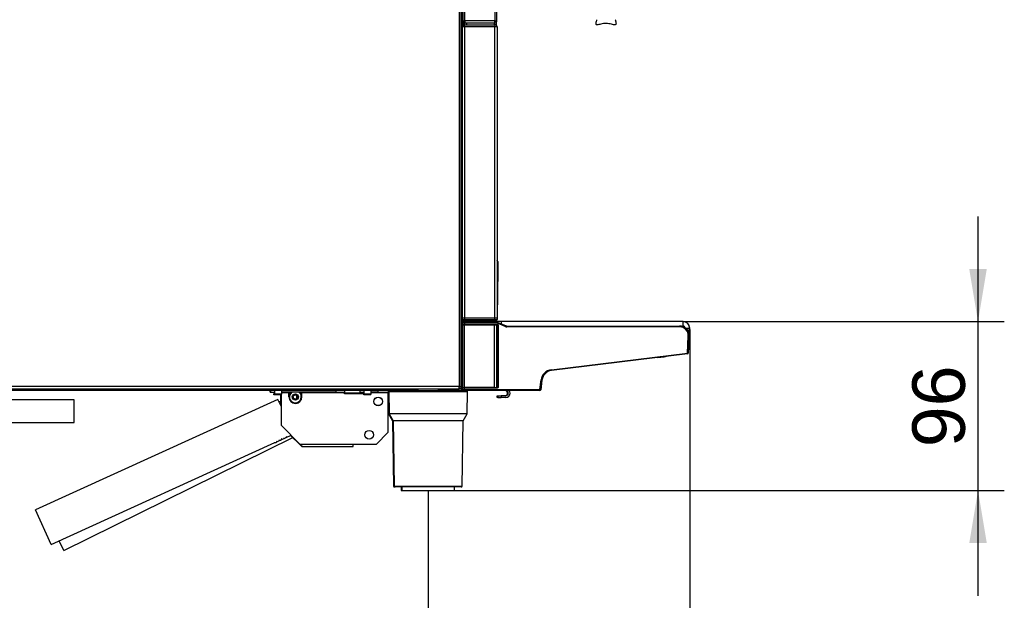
# Model space of a CAD drawing. Header units: millimetres. Extents: x -40 to 419, y 0 to 295.
# Tile 82 of 85: x 244 to 300, y 174 to 207. Entities that reach past the tile are written whole.
import ezdxf
from ezdxf.enums import TextEntityAlignment as Align

# ---------------------------------------------------------------- set-up
doc = ezdxf.new("R2010")
doc.units = ezdxf.units.MM
doc.layers.add('BW4C_TWINTOWER_H', color=7, linetype='Continuous')
doc.layers.add('Standard', color=7, linetype='Continuous')
doc.styles.add('SEACAD_Arial', font='arial.ttf')
doc.dimstyles.new('ISO_(mm)', dxfattribs={"dimtxt": 3, "dimasz": 3, "dimexe": 1.5, "dimexo": 0, "dimgap": 0.75, "dimtad": 1, "dimdec": 0, "dimlfac": 10, "dimtxsty": 'SEACAD_Arial', "dimblk1": '_SE_FILLED', "dimblk2": '_SE_FILLED', "dimsah": 1, "dimcen": 1.5, "dimadec": 0, "dimazin": 0, "dimtfac": 0.5, "dimtmove": 0, "dimatfit": 3, "dimfxl": 1, "dimarcsym": 0})

# ---------------------------------------------------------------- blocks, each defined once
blk = doc.blocks.new('SE2')
at = {"layer": 'BW4C_TWINTOWER_H', "color": 7, "linetype": 'Continuous'}
for p, q in [((268.92, 228.184), (268.92, 185.824)), ((269.04, 185.824), (269.04, 228.184)), ((269.125, 228.086), (269.125, 206.672)), ((269.243, 206.672), (269.243, 228.086)), ((270.957, 228.086), (270.957, 206.672)), ((271.075, 206.672), (271.075, 228.086)), ((269.09, 211.504), (269.09, 206.672)), ((269.07, 206.554), (269.12, 206.554)), ((269.07, 206.454), (269.07, 206.554)), ((269.07, 206.454), (269.115, 206.454)), ((269.115, 206.434), (269.07, 206.434)), ((269.07, 196.812), (269.07, 206.434)), ((269.09, 206.672), (269.125, 206.672)), ((269.125, 206.654), (269.09, 206.654)), ((269.09, 206.654), (269.09, 206.554)), ((269.115, 206.454), (269.165, 206.454)), ((269.115, 206.354), (269.115, 206.454)), ((269.115, 206.354), (269.165, 206.354)), ((269.235, 206.334), (269.115, 206.334)), ((269.115, 189.754), (269.115, 206.334)), ((269.125, 206.554), (269.12, 206.554)), ((269.12, 206.454), (269.12, 206.554)), ((269.125, 206.672), (269.243, 206.672)), ((269.175, 206.654), (269.125, 206.654)), ((269.125, 206.654), (269.125, 206.554)), ((269.125, 206.554), (269.175, 206.554)), ((269.235, 206.454), (269.165, 206.454)), ((269.165, 206.354), (269.165, 206.454)), ((269.235, 206.354), (269.165, 206.354)), ((269.175, 206.554), (269.175, 206.654)), ((269.175, 206.654), (269.243, 206.654)), ((269.243, 206.554), (269.175, 206.554)), ((269.19, 206.454), (269.19, 206.554)), ((269.19, 206.354), (269.19, 206.334)), ((269.208, 206.672), (269.208, 206.654)), ((269.235, 206.334), (269.235, 206.454)), ((269.235, 206.454), (270.955, 206.454)), ((270.965, 206.334), (269.235, 206.334)), ((269.235, 206.334), (269.235, 189.754)), ((269.24, 206.654), (269.24, 206.672)), ((269.24, 206.454), (269.24, 206.554)), ((269.243, 206.672), (269.243, 206.554)), ((270.957, 206.672), (269.243, 206.672)), ((269.243, 206.554), (270.95, 206.554)), ((269.338, 206.554), (269.338, 206.454)), ((270.94, 206.454), (270.94, 206.554)), ((270.957, 206.554), (270.95, 206.554)), ((270.965, 206.454), (270.955, 206.454)), ((270.957, 206.672), (271.075, 206.672)), ((270.957, 206.555), (270.957, 206.672)), ((270.964, 206.656), (270.964, 206.555)), ((270.965, 206.454), (270.965, 206.454)), ((270.965, 206.454), (270.965, 206.334)), ((271.085, 206.334), (270.965, 206.334)), ((270.965, 189.754), (270.965, 206.334)), ((271.04, 206.588), (271.04, 206.428)), ((271.085, 206.334), (271.085, 189.754)), ((269.04, 193.954), (269.115, 193.954)), ((269.04, 193.554), (269.115, 193.554)), ((269.115, 193.158), (269.04, 193.158)), ((271.129, 192.954), (271.123, 192.464)), ((271.129, 192.954), (271.129, 192.959)), ((271.085, 192.464), (271.123, 192.464)), ((271.123, 192.464), (271.088, 189.803)), ((269.053, 189.754), (269.04, 189.754)), ((269.04, 189.653), (269.055, 189.653)), ((269.055, 189.604), (269.04, 189.604)), ((271.345, 189.529), (269.04, 189.529)), ((269.04, 189.299), (269.051, 189.299)), ((269.045, 189.504), (269.045, 189.475)), ((269.045, 189.504), (269.158, 189.504)), ((269.045, 189.475), (269.045, 189.302)), ((269.112, 189.475), (269.045, 189.475)), ((269.115, 189.302), (269.045, 189.302)), ((269.051, 189.299), (269.052, 189.3)), ((269.051, 189.27), (269.051, 189.299)), ((269.055, 189.653), (269.053, 189.754)), ((269.053, 189.754), (269.103, 189.754)), ((269.055, 189.653), (269.055, 189.604)), ((269.154, 189.604), (269.055, 189.604)), ((269.108, 189.46), (269.093, 189.341)), ((269.093, 189.341), (269.094, 189.343)), ((269.095, 189.344), (269.1, 189.369)), ((269.1, 189.369), (269.111, 189.46)), ((269.103, 189.754), (269.133, 189.754)), ((269.105, 189.653), (269.103, 189.754)), ((269.111, 189.46), (269.108, 189.46)), ((269.114, 189.302), (269.115, 189.302)), ((269.115, 185.785), (269.115, 189.324)), ((269.13, 189.336), (269.128, 189.325)), ((269.133, 189.754), (269.235, 189.754)), ((269.224, 189.604), (269.154, 189.604)), ((269.158, 189.504), (269.161, 189.504)), ((269.161, 189.504), (269.232, 189.504)), ((269.232, 189.454), (269.222, 189.379)), ((269.222, 189.379), (269.222, 189.35)), ((269.222, 189.379), (271.085, 189.379)), ((271.085, 189.35), (269.222, 189.35)), ((269.223, 189.754), (269.224, 189.653)), ((269.224, 189.653), (270.966, 189.653)), ((269.224, 189.604), (269.224, 189.653)), ((270.966, 189.604), (269.224, 189.604)), ((269.232, 189.504), (271.046, 189.504)), ((269.232, 189.454), (269.232, 189.504)), ((271.046, 189.454), (269.232, 189.454)), ((269.235, 189.754), (270.965, 189.754)), ((270.945, 189.327), (269.235, 189.327)), ((269.235, 185.781), (269.235, 189.327)), ((270.838, 189.338), (269.343, 189.338)), ((269.343, 189.338), (269.343, 189.327)), ((270.838, 189.327), (270.838, 189.338)), ((270.945, 185.781), (270.945, 189.327)), ((270.965, 189.754), (271.085, 189.754)), ((270.966, 189.653), (270.967, 189.754)), ((270.966, 189.604), (270.966, 189.653)), ((271.036, 189.604), (270.966, 189.604)), ((271.046, 189.454), (271.046, 189.504)), ((271.065, 189.451), (271.083, 189.497)), ((271.586, 189.24), (271.065, 189.451)), ((271.065, 185.785), (271.065, 189.324)), ((271.065, 189.311), (271.081, 189.311)), ((271.08, 189.309), (271.065, 189.309)), ((271.065, 189.294), (271.074, 189.303)), ((271.079, 189.308), (271.08, 189.309)), ((271.081, 189.311), (271.085, 189.35)), ((271.083, 189.497), (271.604, 189.287)), ((271.085, 189.803), (271.088, 189.803)), ((271.085, 189.379), (271.085, 189.35)), ((271.085, 189.303), (271.085, 189.307)), ((271.087, 189.754), (271.086, 189.654)), ((271.088, 189.803), (271.087, 189.754)), ((271.115, 189.319), (271.111, 189.281)), ((271.115, 185.8), (271.115, 189.319)), ((271.145, 189.319), (271.115, 189.319)), ((271.145, 189.319), (271.145, 185.8)), ((271.345, 189.391), (271.345, 189.529)), ((281.695, 189.529), (271.345, 189.529)), ((281.695, 189.279), (281.695, 189.529)), ((269.051, 189.27), (269.04, 189.27)), ((269.05, 187.1), (269.051, 189.27)), ((269.081, 189.269), (269.08, 187.099)), ((269.082, 189.27), (269.081, 189.269)), ((269.112, 189.192), (269.082, 189.192)), ((269.082, 185.926), (269.082, 189.192)), ((269.115, 189.192), (269.112, 189.192)), ((269.112, 189.192), (269.112, 185.926)), ((271.071, 189.125), (271.065, 189.136)), ((271.065, 189.125), (271.071, 189.125)), ((271.072, 189.095), (271.065, 189.095)), ((271.065, 189.053), (271.072, 189.053)), ((271.065, 189.012), (271.071, 189.023)), ((271.071, 189.023), (271.065, 189.023)), ((271.072, 189.053), (271.072, 189.095)), ((271.072, 189.095), (271.102, 189.095)), ((271.072, 189.053), (271.102, 189.053)), ((271.083, 188.957), (271.082, 187.758)), ((271.101, 188.993), (271.083, 188.957)), ((271.104, 189.273), (271.095, 189.264)), ((271.095, 189.264), (271.095, 189.239)), ((271.095, 189.239), (271.095, 189.168)), ((271.095, 189.168), (271.101, 189.155)), ((271.102, 189.095), (271.102, 189.053)), ((271.108, 189.278), (271.104, 189.275)), ((271.104, 189.275), (271.104, 189.273)), ((271.109, 189.278), (271.108, 189.278)), ((271.11, 189.279), (271.109, 189.278)), ((271.586, 189.24), (271.604, 189.287)), ((271.642, 189.229), (271.642, 189.279)), ((271.642, 189.279), (281.497, 189.279)), ((281.497, 189.229), (271.642, 189.229)), ((281.497, 189.279), (281.695, 189.279)), ((281.497, 189.229), (281.497, 189.279)), ((281.71, 189.236), (281.71, 189.278)), ((281.846, 189.154), (282.07, 189.154)), ((281.869, 189.134), (282.07, 189.134)), ((282.067, 189.084), (282.085, 189.084)), ((282.069, 189.104), (282.085, 189.104)), ((282.07, 189.134), (282.07, 189.154)), ((282.085, 189.084), (282.085, 189.104)), ((282.085, 189.084), (282.085, 189.104)), ((282.085, 189.084), (282.085, 189.104)), ((282.085, 189.084), (282.085, 189.104)), ((282.085, 189.084), (282.085, 189.104)), ((282.085, 189.084), (282.085, 189.104)), ((282.085, 189.084), (282.085, 189.104)), ((282.085, 189.084), (282.085, 189.104)), ((282.085, 189.084), (282.085, 189.104)), ((282.085, 189.084), (282.085, 189.104)), ((282.085, 189.084), (282.085, 189.104)), ((282.085, 189.084), (282.085, 189.104)), ((282.085, 189.084), (282.085, 189.104)), ((282.085, 189.084), (282.085, 189.104)), ((282.085, 189.084), (282.085, 189.104)), ((282.085, 189.084), (282.085, 189.104)), ((282.085, 189.084), (282.085, 189.104)), ((282.085, 189.084), (282.085, 189.104)), ((282.085, 189.084), (282.085, 189.104)), ((282.085, 189.084), (282.085, 189.104)), ((282.085, 189.084), (282.085, 189.104)), ((282.085, 189.084), (282.085, 189.104)), ((282.085, 189.084), (282.085, 189.104)), ((282.085, 189.084), (282.085, 189.104)), ((282.085, 189.084), (282.085, 189.104)), ((282.085, 189.084), (282.085, 189.104)), ((282.085, 189.084), (282.085, 189.104)), ((281.945, 187.74), (281.996, 188.703)), ((281.996, 188.703), (282.046, 188.701)), ((282.046, 188.701), (281.996, 187.746)), ((271.071, 187.69), (271.065, 187.701)), ((271.065, 187.69), (271.071, 187.69)), ((271.072, 187.66), (271.065, 187.66)), ((271.065, 187.618), (271.072, 187.618)), ((271.072, 187.618), (271.072, 187.66)), ((271.072, 187.66), (271.102, 187.66)), ((271.072, 187.618), (271.102, 187.618)), ((271.082, 187.758), (271.101, 187.72)), ((271.102, 187.66), (271.102, 187.618)), ((274.182, 186.787), (281.945, 187.74)), ((281.951, 187.69), (274.188, 186.737)), ((281.996, 187.746), (281.945, 187.74)), ((281.945, 187.74), (281.994, 187.734)), ((281.945, 187.74), (281.951, 187.69)), ((281.945, 187.74), (281.945, 187.74)), ((281.996, 187.746), (281.994, 187.734)), ((271.065, 187.577), (271.071, 187.588)), ((271.071, 187.588), (271.065, 187.588)), ((271.101, 187.558), (271.082, 187.521)), ((271.082, 187.521), (271.082, 187.237)), ((271.082, 187.237), (271.088, 187.232)), ((271.091, 187.08), (271.096, 186.295)), ((280.246, 187.481), (280.625, 187.514)), ((269.074, 186.664), (269.08, 185.748)), ((269.081, 185.748), (269.075, 186.665)), ((274.188, 186.737), (274.182, 186.787)), ((269.112, 185.926), (269.082, 185.926)), ((269.112, 185.926), (269.115, 185.926)), ((271.066, 186.284), (271.065, 186.421)), ((271.065, 186.284), (271.066, 186.284)), ((271.066, 186.265), (271.065, 186.265)), ((271.065, 186.255), (271.071, 186.255)), ((271.072, 186.225), (271.065, 186.225)), ((271.065, 186.183), (271.072, 186.183)), ((271.071, 186.153), (271.065, 186.153)), ((271.065, 186.146), (271.067, 186.146)), ((271.067, 186.106), (271.065, 186.106)), ((271.066, 186.284), (271.066, 186.265)), ((271.071, 186.255), (271.066, 186.265)), ((271.067, 186.146), (271.071, 186.153)), ((271.067, 186.106), (271.067, 186.146)), ((271.069, 185.84), (271.067, 186.106)), ((271.072, 186.183), (271.072, 186.225)), ((271.072, 186.225), (271.102, 186.225)), ((271.072, 186.183), (271.102, 186.183)), ((271.096, 186.295), (271.101, 186.285)), ((271.101, 186.123), (271.097, 186.116)), ((271.097, 186.116), (271.099, 185.851)), ((271.102, 186.225), (271.102, 186.183)), ((273.531, 185.654), (273.598, 186.203)), ((273.648, 186.197), (273.581, 185.649)), ((273.648, 186.197), (273.598, 186.203)), ((273.643, 186.197), (273.662, 186.284)), ((273.671, 186.302), (273.648, 186.197)), ((268.92, 185.824), (222.16, 185.824)), ((222.17, 185.704), (268.92, 185.704)), ((266.608, 185.604), (229.032, 185.604)), ((258.145, 185.504), (258.145, 185.604)), ((258.145, 185.504), (258.18, 185.504)), ((258.18, 185.504), (258.18, 185.604)), ((258.18, 185.504), (258.381, 185.504)), ((258.346, 185.504), (258.346, 185.39)), ((258.346, 185.354), (258.346, 185.39)), ((258.381, 185.39), (258.346, 185.39)), ((258.381, 185.604), (258.381, 185.599)), ((258.381, 185.599), (258.381, 185.39)), ((258.78, 185.599), (258.381, 185.599)), ((258.381, 185.354), (258.381, 185.39)), ((258.78, 185.39), (258.381, 185.39)), ((258.78, 185.604), (258.78, 185.599)), ((258.78, 185.599), (258.78, 185.39)), ((261.88, 185.504), (258.78, 185.504)), ((258.78, 185.484), (259.21, 185.484)), ((258.78, 185.354), (258.78, 185.39)), ((259.21, 185.484), (259.21, 185.504)), ((259.21, 185.234), (259.21, 185.484)), ((259.839, 185.491), (259.95, 185.49)), ((259.95, 185.47), (259.858, 185.471)), ((259.9, 185.45), (259.95, 185.45)), ((259.95, 185.484), (259.95, 185.504)), ((259.95, 185.484), (262.38, 185.484)), ((259.95, 185.234), (259.95, 185.484)), ((261.88, 185.604), (261.88, 185.504)), ((261.88, 185.504), (262.38, 185.504)), ((262.38, 185.604), (262.38, 185.504)), ((262.38, 185.484), (262.38, 185.504)), ((262.38, 185.404), (262.38, 185.484)), ((262.38, 185.472), (263.481, 185.466)), ((263.481, 185.446), (262.38, 185.452)), ((263.481, 185.404), (262.38, 185.404)), ((263.28, 185.504), (263.28, 185.604)), ((263.28, 185.504), (263.481, 185.504)), ((263.481, 185.604), (263.481, 185.599)), ((263.481, 185.599), (263.481, 185.39)), ((263.88, 185.599), (263.481, 185.599)), ((263.481, 185.354), (263.481, 185.39)), ((263.88, 185.39), (263.481, 185.39)), ((263.88, 185.604), (263.88, 185.599)), ((263.88, 185.599), (263.88, 185.39)), ((264.28, 185.504), (263.88, 185.504)), ((263.88, 185.484), (264.88, 185.484)), ((263.88, 185.354), (263.88, 185.39)), ((264.28, 185.604), (264.28, 185.504)), ((264.28, 185.504), (264.88, 185.504)), ((264.88, 185.604), (264.88, 185.504)), ((264.88, 185.484), (264.88, 185.504)), ((264.88, 183.224), (264.88, 185.484)), ((264.88, 185.459), (264.908, 185.459)), ((264.908, 185.439), (264.88, 185.439)), ((264.88, 185.43), (264.908, 185.43)), ((264.909, 185.412), (264.88, 185.413)), ((264.906, 185.553), (269.404, 185.553)), ((264.906, 185.553), (264.929, 184.264)), ((266.608, 185.604), (267.702, 185.604)), ((268.555, 185.604), (267.702, 185.604)), ((268.55, 185.604), (268.62, 185.604)), ((268.555, 185.604), (268.555, 185.704)), ((268.585, 185.604), (268.585, 185.704)), ((269.13, 185.604), (268.609, 185.604)), ((268.92, 185.704), (268.92, 185.824)), ((268.92, 185.824), (269.04, 185.824)), ((268.92, 185.806), (268.94, 185.806)), ((269.04, 185.804), (268.92, 185.804)), ((269.04, 185.704), (268.92, 185.704)), ((268.94, 185.806), (268.94, 185.824)), ((268.94, 185.806), (269.04, 185.806)), ((269.04, 185.824), (269.04, 185.806)), ((269.04, 185.804), (269.04, 185.704)), ((269.04, 185.753), (269.079, 185.753)), ((269.079, 185.704), (269.04, 185.704)), ((269.079, 185.747), (269.08, 185.654)), ((269.08, 185.748), (269.081, 185.748)), ((269.08, 185.654), (269.083, 185.654)), ((269.082, 185.682), (269.083, 185.679)), ((269.083, 185.682), (269.082, 185.682)), ((269.084, 185.679), (269.083, 185.682)), ((269.083, 185.654), (269.083, 185.679)), ((269.084, 185.786), (269.084, 185.786)), ((269.084, 185.678), (269.084, 185.679)), ((269.089, 185.666), (269.089, 185.654)), ((269.089, 185.666), (269.093, 185.658)), ((269.089, 185.666), (269.089, 185.654)), ((269.089, 185.654), (269.093, 185.654)), ((269.091, 185.779), (269.09, 185.781)), ((269.09, 185.781), (269.09, 185.667)), ((269.09, 185.667), (269.09, 185.667)), ((269.094, 185.658), (269.09, 185.667)), ((269.094, 185.753), (269.092, 185.779)), ((269.093, 185.654), (269.093, 185.658)), ((269.094, 185.658), (269.094, 185.753)), ((269.115, 185.816), (269.114, 185.816)), ((269.124, 185.784), (269.124, 185.783)), ((269.133, 185.604), (269.13, 185.604)), ((269.139, 185.604), (269.133, 185.604)), ((269.143, 185.604), (269.139, 185.604)), ((269.213, 185.604), (269.143, 185.604)), ((269.213, 185.654), (269.214, 185.654)), ((269.213, 185.654), (269.213, 185.653)), ((269.213, 185.653), (273.531, 185.653)), ((269.213, 185.604), (269.213, 185.653)), ((273.531, 185.604), (269.213, 185.604)), ((269.214, 185.739), (269.214, 185.769)), ((269.214, 185.769), (271.085, 185.769)), ((269.214, 185.739), (269.214, 185.654)), ((271.085, 185.739), (269.214, 185.739)), ((269.214, 185.654), (273.531, 185.654)), ((270.945, 185.781), (269.235, 185.781)), ((270.838, 185.781), (269.343, 185.781)), ((269.343, 185.781), (269.343, 185.781)), ((269.382, 184.264), (269.404, 185.553)), ((270.838, 185.781), (270.838, 185.781)), ((271.065, 185.84), (271.069, 185.84)), ((271.069, 185.821), (271.065, 185.821)), ((271.065, 185.809), (271.08, 185.809)), ((271.081, 185.808), (271.065, 185.808)), ((271.069, 185.821), (271.069, 185.84)), ((271.074, 185.816), (271.069, 185.821)), ((271.08, 185.809), (271.079, 185.811)), ((271.085, 185.769), (271.081, 185.808)), ((271.085, 185.817), (271.085, 185.812)), ((271.085, 185.739), (271.085, 185.769)), ((271.099, 185.851), (271.11, 185.839)), ((271.111, 185.838), (271.115, 185.8)), ((271.145, 185.8), (271.115, 185.8)), ((271.69, 185.453), (271.69, 185.455)), ((271.725, 185.455), (271.725, 185.453)), ((271.825, 185.455), (271.825, 185.453)), ((273.526, 185.604), (273.526, 185.604)), ((273.531, 185.653), (273.531, 185.654)), ((273.531, 185.653), (273.531, 185.604)), ((273.581, 185.649), (273.581, 185.648)), ((246.968, 185.079), (234.968, 185.079)), ((258.584, 185.094), (244.751, 178.794)), ((246.968, 183.779), (246.968, 185.079)), ((258.381, 185.354), (258.346, 185.354)), ((258.78, 185.354), (258.381, 185.354)), ((258.78, 184.664), (258.584, 185.094)), ((258.745, 184.996), (258.65, 184.949)), ((258.745, 184.741), (258.745, 185.354)), ((258.78, 183.604), (258.78, 185.354)), ((259.67, 184.875), (259.668, 184.88)), ((259.687, 184.886), (259.69, 184.881)), ((259.87, 185.004), (259.867, 185.009)), ((259.88, 185.027), (259.883, 185.022)), ((263.88, 185.354), (263.481, 185.354)), ((264.88, 185.187), (264.913, 185.186)), ((264.88, 185.043), (264.894, 184.264)), ((271.09, 185.204), (271.09, 185.304)), ((271.09, 185.304), (271.125, 185.304)), ((271.125, 185.204), (271.09, 185.204)), ((271.125, 185.304), (271.125, 185.204)), ((271.125, 185.304), (271.325, 185.304)), ((271.125, 185.204), (271.325, 185.204)), ((271.576, 185.304), (271.325, 185.304)), ((271.325, 185.304), (271.325, 185.204)), ((271.576, 185.204), (271.325, 185.204)), ((258.78, 184.728), (258.756, 184.716)), ((264.929, 184.264), (264.894, 184.264)), ((264.894, 184.264), (265.12, 183.871)), ((269.382, 184.264), (264.929, 184.264)), ((264.929, 184.264), (265.155, 183.871)), ((269.155, 183.871), (269.382, 184.264)), ((234.968, 183.779), (246.968, 183.779)), ((265.155, 183.871), (265.12, 183.871)), ((265.12, 183.871), (265.185, 180.153)), ((269.155, 183.871), (265.155, 183.871)), ((265.155, 183.871), (265.22, 180.153)), ((269.09, 180.153), (269.155, 183.871)), ((259.86, 182.524), (258.78, 183.604)), ((264.88, 183.224), (264.18, 182.524)), ((245.65, 176.82), (258.408, 182.63)), ((246.371, 176.488), (259.434, 182.916)), ((258.524, 182.682), (258.704, 182.764)), ((258.775, 182.796), (259.334, 183.051)), ((259.825, 182.524), (259.31, 183.04)), ((259.825, 182.524), (259.945, 182.404)), ((262.88, 182.524), (259.86, 182.524)), ((259.86, 182.524), (259.98, 182.404)), ((259.945, 182.404), (259.98, 182.404)), ((259.98, 182.404), (262.88, 182.404)), ((264.18, 182.524), (262.88, 182.524)), ((262.88, 182.404), (262.88, 182.524)), ((265.185, 180.153), (265.22, 180.153)), ((265.22, 180.153), (269.09, 180.153)), ((265.27, 180.104), (265.235, 180.104)), ((269.04, 180.104), (265.27, 180.104)), ((265.62, 180.104), (265.62, 179.904)), ((265.62, 179.904), (265.655, 179.904)), ((265.655, 180.104), (265.655, 179.904)), ((265.655, 179.904), (268.655, 179.904)), ((268.655, 179.904), (268.655, 180.104)), ((245.65, 176.82), (244.751, 178.794)), ((246.371, 176.488), (246.106, 177.027))]:
    blk.add_line(p, q, dxfattribs=at)
for centre, radius in [((259.58, 185.234), 0.18), ((259.58, 185.234), 0.121), ((264.304, 184.981), 0.25), ((264.304, 184.98), 0.24), ((263.793, 183.081), 0.25)]:
    blk.add_circle(centre, radius, dxfattribs=at)
for centre, radius, start, end in [((270.95, 206.672), 0.118, 270, 273.4355), ((270.955, 206.334), 0.12, 85.2198, 90), ((270.957, 206.672), 0.018, 270, 293.1311), ((270.957, 206.672), 0.118, 270, 273.4355), ((270.957, 206.672), 0.018, 293.1311, 0), ((270.957, 206.672), 0.118, 273.4355, 0), ((270.965, 206.334), 0.12, 0, 90), ((270.965, 206.334), 0.02, 0, 90), ((269.529, 195.704), 1.2, 110.1979, 114.1084), ((269.484, 195.804), 1.2, 109.5525, 111.6839), ((269.529, 195.904), 0.8, 121.2352, 127.8585), ((271.079, 192.954), 0.05, 5.7027, 90), ((269.051, 189.269), 0.03, 0.0175, 89.9825), ((269.12, 188.165), 1.137, 90.2734, 93.3985), ((269.052, 189.27), 0.03, 0.0211, 89.9789), ((269.073, 190.044), 0.392, 267.3478, 274.6529), ((269.122, 189.263), 0.0405, 101.061, 168.939), ((269.164, 191.373), 1.72, 268.0016, 271.9984), ((269.154, 189.654), 0.05, 181, 211.0402), ((269.152, 189.65), 0.0453, 176.0611, 249.4453), ((268.917, 184.443), 5.022, 86.4104, 87.783), ((269.157, 189.454), 0.0504, 89.7613, 154.8114), ((271.452, 189.196), 2.34, 177.4025, 180.0962), ((269.154, 189.654), 0.05, 248.2032, 270), ((271.023, 191.521), 1.868, 268.2642, 271.9441), ((271.036, 189.654), 0.05, 270, 291.8404), ((271.046, 189.404), 0.1, 68, 90), ((271.046, 189.404), 0.05, 68, 90), ((271.038, 189.65), 0.0453, 290.6171, 4.1749), ((271.065, 189.264), 0.03, 0.0175, 89.9825), ((271.076, 189.387), 0.0843, 268.8241, 276.6847), ((271.041, 189.652), 0.0445, 325.8411, 338.7784), ((271.036, 189.654), 0.05, 329.0799, 359.25), ((271.079, 189.278), 0.03, 0.0211, 89.9789), ((271.079, 189.256), 0.0519, 83.4531, 90.9893), ((271.08, 189.279), 0.03, 0.0175, 89.9825), ((271.084, 189.319), 0.0304, 358.8741, 89.0501), ((271.076, 189.276), 0.0325, 3.4186, 72.7915), ((271.074, 189.275), 0.03, 0.0113, 68.4848), ((281.695, 189.154), 0.375, 0, 90), ((275.938, 189.195), 6.856, 179.3697, 180.0215), ((271.053, 188.342), 0.616, 87.2594, 91.9075), ((271.072, 189.017), 0.223, 84.1265, 91.86), ((271.071, 189.155), 0.03, 270.029, 359.9448), ((270.588, 189.094), 0.484, 0.1559, 3.7058), ((270.588, 189.055), 0.484, 356.2942, 359.8441), ((271.071, 188.993), 0.03, 0.055, 89.9712), ((270.17, 189.11), 0.932, 359.122, 2.8093), ((270.17, 189.039), 0.932, 357.1907, 0.878), ((271.642, 189.379), 0.15, 248, 270), ((271.642, 189.379), 0.1, 248, 270), ((281.497, 188.729), 0.55, 357, 90), ((281.497, 188.729), 0.5, 357, 90), ((281.695, 189.154), 0.125, 9.586, 90), ((281.71, 189.104), 0.125, 40.1156, 90), ((281.635, 189.154), 0.125, 32.9942, 35.8209), ((281.695, 189.134), 0.375, 325.9089, 0), ((281.71, 189.084), 0.375, 325.3472, 0), ((281.491, 188.729), 0.55, 2.9149, 13.5876), ((281.71, 189.104), 0.375, 0, 22.7001), ((271.044, 187.385), 0.375, 84.186, 91.8345), ((271.071, 187.72), 0.03, 270.029, 359.9448), ((270.588, 187.659), 0.484, 0.1559, 3.7058), ((270.588, 187.62), 0.484, 356.2942, 359.8441), ((270.17, 187.675), 0.932, 359.122, 2.8093), ((270.17, 187.604), 0.932, 357.1907, 0.878), ((281.945, 187.74), 0.05, 277, 353), ((251.132, 187.125), 17.917, 358.6183, 359.9191), ((269.057, 186.877), 0.223, 84.1485, 91.8533), ((251.054, 187.066), 18.026, 358.725, 0.1037), ((271.053, 186.905), 0.616, 87.2594, 91.9075), ((271.045, 186.824), 0.415, 84.9516, 91.8539), ((271.052, 187.237), 0.03, 296.7992, 359.9825), ((271.071, 187.558), 0.03, 0.055, 89.9712), ((269.157, 187.109), 1.934, 359.1599, 3.6437), ((266.942, 337.569), 150.966, 270.79634, 270.80898), ((266.947, 328), 141.451, 270.84778, 270.86141), ((266.968, 331.765), 145.263, 270.81755, 270.83091), ((269.046, 186.664), 0.0294, 2.5944, 92.7133), ((274.263, 186.122), 0.67, 97, 173), ((274.263, 186.122), 0.62, 97, 173), ((271.172, 185.892), 2.091, 179.0639, 182.9015), ((271.452, 185.923), 2.34, 179.9038, 182.5975), ((271.071, 186.285), 0.03, 270.029, 359.9448), ((270.588, 186.224), 0.484, 0.1559, 3.7058), ((270.588, 186.185), 0.484, 356.2942, 359.8441), ((271.071, 186.123), 0.03, 0.055, 89.9712), ((270.17, 186.24), 0.932, 359.122, 2.8093), ((270.17, 186.169), 0.932, 357.1907, 0.878), ((259.545, 185.234), 0.387, 135.7843, 149.9107), ((259.58, 185.234), 0.387, 135.7843, 162.8709), ((259.545, 185.234), 0.358, 145.4324, 159.4171), ((259.58, 185.234), 0.358, 131.0165, 0), ((259.58, 185.234), 0.338, 126.9481, 0), ((259.58, 185.234), 0.338, 0, 53.0519), ((259.58, 185.234), 0.358, 0, 48.9835), ((259.58, 185.234), 0.365, 44.7278, 47.7674), ((259.214, 184.883), 0.872, 42.3555, 44.173), ((259.504, 184.714), 0.836, 61.763, 64.9377), ((259.58, 185.234), 0.385, 16.266, 34.0324), ((264.956, 185.554), 0.05, 90, 181), ((269.133, 185.654), 0.05, 179.9896, 269.9946), ((269.139, 185.654), 0.05, 180.0136, 269.9987), ((269.121, 185.779), 0.03, 101.526, 179.9825), ((269.172, 186.954), 1.302, 266.5217, 271.8055), ((269.354, 185.554), 0.05, 359, 90), ((271.069, 185.851), 0.03, 270.0175, 359.9825), ((271.072, 185.876), 0.0598, 271.9741, 283.1524), ((271.079, 185.829), 0.0174, 268.4964, 291.4391), ((271.08, 185.839), 0.03, 270.0175, 359.9825), ((271.084, 185.799), 0.0304, 270.947, 1.1288), ((271.541, 185.455), 0.149, 0, 90), ((271.541, 185.453), 0.149, 270, 0), ((271.576, 185.455), 0.149, 0, 90), ((271.576, 185.453), 0.149, 270, 0), ((271.576, 185.453), 0.249, 270, 0), ((271.576, 185.455), 0.249, 0, 36.7549), ((273.531, 185.653), 0.00175, 83.0028, 90), ((273.531, 185.654), 0.05, 270, 353), ((259.58, 185.234), 0.37, 180, 0), ((259.545, 185.234), 0.121, 0, 81.6602), ((259.545, 185.234), 0.121, 278.3398, 0), ((260.242, 182.972), 1.992, 106.1586, 106.7421), ((259.58, 185.234), 0.365, 287.0752, 321.8464), ((258.41, 182.78), 0.15, 253.3666, 339.0334), ((258.679, 182.912), 0.15, 253.3666, 339.0334), ((258.949, 183.044), 0.15, 253.3666, 338.0103), ((265.235, 180.154), 0.05, 181, 270), ((265.27, 180.154), 0.05, 181, 270), ((269.04, 180.154), 0.05, 270, 359)]:
    blk.add_arc(centre, radius, start, end, dxfattribs=at)
for centre, major_axis, ratio, start_param, end_param in [((269.123, 189.338), (0.0142, 0.0265), 0.998898, 1.939682, 3.387563), ((269.125, 189.34), (-0.0293, 0.0064), 0.987107, 0.09508, 1.47408), ((269.124, 189.339), (-0.0212, 0.0212), 0.999695, 0.663369, 2.054989), ((269.103, 189.413), (-0.0086, -0.07), 0.015084, 0.019306, 0.158932), ((269.13, 189.365), (-0.0293, 0.0064), 0.987107, 0.09508, 1.784134), ((269.157, 189.454), (-0.039, -0.0314), 0.999451, 5.17059, 5.482996), ((269.161, 189.454), (0, 0.05), 0.999883, 0, 1.448633), ((269.235, 189.324), (-0.12, 0), 0.031711, 4.712389, 6.283185), ((269.343, 189.322), (-0.1, 0), 0.158384, 4.712389, 5.947348), ((270.838, 189.322), (0.1, 0), 0.158384, 0.335837, 1.570796), ((270.945, 189.324), (-0.12, 0), 0.031711, 3.141593, 4.712389), ((271.055, 189.307), (0.0302, 0), 0.017346, 0.685003, 1.22568), ((271.035, 189.303), (0.0504, 0), 0.017325, -0.923561, -0.690811), ((271.08, 189.409), (0, -0.1), 0.022692, 0.017453, 0.15708), ((271.081, 189.281), (0.0298, -0.0033), 0.987542, 0.111137, 1.679204), ((269.051, 189.269), (0.03, 0), 0.034899, 0.017464, 1.570818), ((271.065, 189.264), (0.03, 0), 0.035033, 0.017464, 1.570818), ((271.065, 189.168), (-0.0268, -0.0134), 0.999239, 1.13516, 2.677762), ((271.053, 188.957), (-0.0268, 0.0134), 0.999239, 3.605423, 4.747001), ((271.11, 189.409), (0, -0.13), 0.017455, 0.017453, 0.15708), ((271.052, 187.758), (-0.0268, -0.0134), 0.999239, 1.563257, 2.677762), ((271.052, 187.521), (-0.0268, 0.0134), 0.999239, 3.605423, 4.714531), ((269.039, 187.118), (0, -0.501), 0.018523, 0.456626, 0.556903), ((269.044, 186.642), (0.03, -0.0011), 0.897434, 0.039572, 1.614978), ((269.069, 187.118), (0, -0.531), 0.017452, 0.456591, 0.545725), ((271.066, 186.295), (-0.0268, -0.0134), 0.999239, 1.107575, 2.677762), ((271.066, 186.295), (-0.03, -0.0002), 0.342014, 1.568623, 3.123019), ((271.067, 186.116), (-0.0268, 0.0134), 0.999239, 3.605423, 5.17561), ((271.067, 186.116), (0.03, 0.0002), 0.342014, 4.710216, 6.264612), ((262.123, 185.431), (1.894, -0.01), 0.007787, 0.771482, 1.434505), ((269.082, 185.782), (0, -0.1), 0.017455, 5.061455, 6.248279), ((269.13, 185.654), (0, 0.05), 0.999848, 1.570796, 3.141593), ((269.083, 185.782), (0, -0.1), 0.017455, 5.061455, 6.248279), ((269.113, 185.679), (-0.03, 0), 0.034899, 0.017443, 0.276364), ((269.119, 185.666), (0.03, 0), 0.034985, 2.900157, 3.159078), ((269.12, 185.781), (0.0142, -0.0265), 0.998898, 2.650829, 4.221321), ((269.091, 185.709), (0, 0.07), 0.017455, -0.15708, -0.017453), ((269.122, 185.779), (-0.0298, -0.0033), 0.987542, 4.810679, 6.172048), ((269.213, 185.659), (-0.12, 0), 0.034899, 0.017443, 1.570796), ((269.143, 185.654), (0, -0.05), 0.999848, 4.712389, 6.283185), ((269.124, 185.753), (-0.0298, -0.0033), 0.987542, 4.603982, 6.172048), ((269.214, 185.659), (-0.12, 0), 0.034921, 0.017453, 1.570795), ((269.235, 185.785), (0.12, 0), 0.031711, 3.141593, 4.712389), ((269.343, 185.797), (0.1, 0), 0.158384, 4.432997, 4.712389), ((270.838, 185.797), (0.1, 0), 0.158384, 4.712389, 4.991781), ((270.945, 185.785), (0.12, 0), 0.031711, 4.712389, 6.283185), ((271.035, 185.815), (0.05, 0), 0.017455, 0.693522, 0.927295), ((271.055, 185.812), (0.03, 0), 0.017476, -1.230959, -0.687756), ((271.069, 185.851), (0.03, 0.0002), 0.342014, 4.710216, 6.264612), ((271.08, 185.709), (0, 0.1), 0.022692, -0.15708, -0.017453), ((271.081, 185.838), (-0.0298, -0.0033), 0.987542, 1.462389, 3.030455), ((271.11, 185.709), (0, 0.13), 0.017455, -0.15708, -0.017453), ((273.531, 185.655), (0.0496, -0.0061), 0.017391, 4.716659, 6.283185), ((273.531, 185.654), (0.0496, -0.0061), 0.034772, 4.716658, 6.283185)]:
    blk.add_ellipse(centre, major_axis=major_axis, ratio=ratio, start_param=start_param, end_param=end_param, dxfattribs=at)
for points, degree, knots in [([(277.827, 206.736), (277.831, 206.718), (277.846, 206.654), (277.871, 206.559), (277.876, 206.475), (277.831, 206.441), (277.737, 206.45), (277.615, 206.482), (277.471, 206.515), (277.315, 206.532), (277.156, 206.522), (277.01, 206.491), (276.883, 206.458), (276.785, 206.44), (276.731, 206.461), (276.729, 206.534), (276.757, 206.633), (276.777, 206.707), (276.784, 206.739)], 3, [0.2064728, 0.2064728, 0.2064728, 0.2064728, 0.21875, 0.25, 0.28125, 0.3125, 0.34375, 0.375, 0.40625, 0.4375, 0.46875, 0.5, 0.53125, 0.5625, 0.59375, 0.625, 0.65625, 0.6771807, 0.6771807, 0.6771807, 0.6771807]), ([(269.1, 189.369), (269.101, 189.371), (269.104, 189.373), (269.117, 189.375), (269.126, 189.376), (269.149, 189.378), (269.162, 189.378), (269.191, 189.379), (269.207, 189.379), (269.222, 189.379)], 3, [0, 0, 0, 0, 0.25, 0.25, 0.5, 0.5, 0.75, 0.75, 1, 1, 1, 1]), ([(269.222, 189.35), (269.205, 189.35), (269.188, 189.349), (269.171, 189.348), (269.158, 189.346), (269.146, 189.344), (269.138, 189.341), (269.131, 189.339), (269.13, 189.336)], 2, [0, 0, 0, 0.25, 0.25, 0.5, 0.5, 0.75, 0.75, 1, 1, 1]), ([(271.085, 189.379), (271.097, 189.379), (271.108, 189.375), (271.119, 189.37), (271.127, 189.362), (271.136, 189.353), (271.14, 189.342), (271.145, 189.331), (271.145, 189.319)], 2, [0, 0, 0, 0.25, 0.25, 0.5, 0.5, 0.75, 0.75, 1, 1, 1]), ([(271.065, 189.178), (271.072, 189.178), (271.08, 189.177), (271.091, 189.173), (271.094, 189.171), (271.095, 189.168)], 3, [0, 0, 0, 0, 0.503055, 0.503055, 1, 1, 1, 1]), ([(271.061, 187.07), (271.068, 187.07), (271.077, 187.071), (271.088, 187.075), (271.091, 187.078), (271.091, 187.08)], 3, [0, 0, 0, 0, 0.508436, 0.508436, 1, 1, 1, 1]), ([(269.045, 186.693), (269.056, 186.693), (269.065, 186.684), (269.074, 186.676), (269.074, 186.664)], 2, [0, 0, 0, 0.494721, 0.494721, 1, 1, 1]), ([(269.214, 185.739), (269.211, 185.739), (269.203, 185.739), (269.192, 185.74), (269.18, 185.74), (269.168, 185.741), (269.156, 185.741), (269.145, 185.742), (269.134, 185.743), (269.123, 185.745), (269.114, 185.746), (269.106, 185.748), (269.1, 185.749), (269.095, 185.751), (269.095, 185.753), (269.094, 185.753)], 3, [0, 0, 0, 0, 0.057913, 0.118966, 0.183169, 0.250533, 0.321064, 0.39477, 0.471656, 0.551728, 0.634989, 0.721443, 0.811095, 0.903946, 1, 1, 1, 1]), ([(269.124, 185.783), (269.125, 185.78), (269.132, 185.778), (269.139, 185.775), (269.151, 185.773), (269.164, 185.771), (269.18, 185.77), (269.197, 185.769), (269.214, 185.769)], 2, [0, 0, 0, 0.25, 0.25, 0.5, 0.5, 0.75, 0.75, 1, 1, 1]), ([(271.145, 185.8), (271.145, 185.788), (271.14, 185.777), (271.136, 185.766), (271.127, 185.757), (271.119, 185.749), (271.108, 185.744), (271.097, 185.739), (271.085, 185.739)], 2, [0, 0, 0, 0.25, 0.25, 0.5, 0.5, 0.75, 0.75, 1, 1, 1])]:
    blk.add_open_spline(points, degree=degree, knots=knots, dxfattribs=at)
for points in [[(280.727, 187.533), (280.694, 187.523), (280.66, 187.517), (280.625, 187.514)], [(269.043, 186.669), (269.042, 186.65), (269.054, 186.638), (269.076, 186.631)]]:
    blk.add_open_spline(points, degree=3, dxfattribs=at)
blk = doc.blocks.new('DMBLK7')
at = {"layer": 'Standard', "linetype": 'Continuous'}
for points in [[(231.485, 165.769), (231.485, 166.769), (228.485, 166.269)], [(264.155, 165.769), (267.155, 166.269), (264.155, 166.769)]]:
    blk.add_hatch(color=7, dxfattribs=at).paths.add_polyline_path(points)
at = {"layer": 'Standard', "color": 7, "linetype": 'Continuous'}
for p, q in [((228.485, 179.904), (228.485, 164.769)), ((267.155, 179.904), (267.155, 164.769)), ((228.485, 166.269), (267.155, 166.269))]:
    blk.add_line(p, q, dxfattribs=at)
at = {"layer": 'Standard', "color": 7, "linetype": 'Continuous', "style": 'SEACAD_Arial'}
blk.add_text('387', height=3, dxfattribs=at).set_placement((244.299, 170.019), align=Align.TOP_LEFT)
blk = doc.blocks.new('_SE_FILLED')
at = {"color": 0}
blk.add_line((0, 0), (-1, 0), dxfattribs=at)
blk.add_solid([(0, 0), (-1, -0.1665), (-1, 0.1665), (0, 0)], dxfattribs=at)
blk = doc.blocks.new('DMBLK8')
at = {"layer": 'Standard', "linetype": 'Continuous'}
for points in [[(225.04, 156.769), (225.04, 157.769), (222.04, 157.269)], [(279.085, 156.769), (282.085, 157.269), (279.085, 157.769)]]:
    blk.add_hatch(color=7, dxfattribs=at).paths.add_polyline_path(points)
at = {"layer": 'Standard', "color": 7, "linetype": 'Continuous'}
for p, q in [((282.085, 189.084), (282.085, 155.769)), ((222.04, 185.824), (222.04, 155.769)), ((282.085, 157.269), (222.04, 157.269))]:
    blk.add_line(p, q, dxfattribs=at)
at = {"layer": 'Standard', "color": 7, "linetype": 'Continuous', "style": 'SEACAD_Arial'}
blk.add_text('600', height=3, dxfattribs=at).set_placement((248.541, 161.019), align=Align.TOP_LEFT)
blk = doc.blocks.new('DMBLK9')
at = {"layer": 'Standard', "linetype": 'Continuous'}
for points in [[(299.022, 192.529), (298.022, 192.529), (298.522, 189.529)], [(299.022, 176.904), (298.522, 179.904), (298.022, 176.904)]]:
    blk.add_hatch(color=7, dxfattribs=at).paths.add_polyline_path(points)
at = {"layer": 'Standard', "color": 7, "linetype": 'Continuous'}
for p, q in [((298.522, 173.904), (298.522, 195.529)), ((281.695, 189.529), (300.022, 189.529)), ((267.155, 179.904), (300.022, 179.904))]:
    blk.add_line(p, q, dxfattribs=at)
at = {"layer": 'Standard', "color": 7, "linetype": 'Continuous', "style": 'SEACAD_Arial'}
blk.add_text('96', height=3, rotation=90, dxfattribs=at).set_placement((294.772, 182.369), align=Align.TOP_LEFT)

msp = doc.modelspace()

# ---------------------------------------------------------------- block references
at = {"layer": 'Standard'}
msp.add_blockref('SE2', (0, 0), dxfattribs=at)

# ---------------------------------------------------------------- dimensions: what is measured, and where the dimension line sits
at = {"layer": 'Standard', "color": 7, "linetype": 'Continuous'}
dim = msp.add_linear_dim(base=(222.0404, 157.2694), p1=(282.0854, 189.1044), p2=(222.0404, 211.5844), text='\\A1;<>', dimstyle='ISO_(mm)', dxfattribs=at)
dim.commit()
dim.dimension.update_dxf_attribs({"geometry": 'DMBLK8', "text_midpoint": (252.0629, 157.2694), "dimtype": 160})
for base, p1, p2, angle, picture, middle, dimtype in [((298.522, 189.5294), (267.1554, 179.9044), (271.3454, 189.5294), 90, 'DMBLK9', (298.522, 184.7169), 160), ((228.4854, 166.2694), (228.4854, 179.9044), (267.1554, 179.9044), 0, 'DMBLK7', (247.8204, 166.2694), 161)]:
    dim = msp.add_linear_dim(base=base, p1=p1, p2=p2, angle=angle, text='\\A1;<>', dimstyle='ISO_(mm)', dxfattribs=at)
    dim.commit()
    dim.dimension.update_dxf_attribs({"geometry": picture, "text_midpoint": middle, "dimtype": dimtype})

doc.saveas('drawing.dxf')
